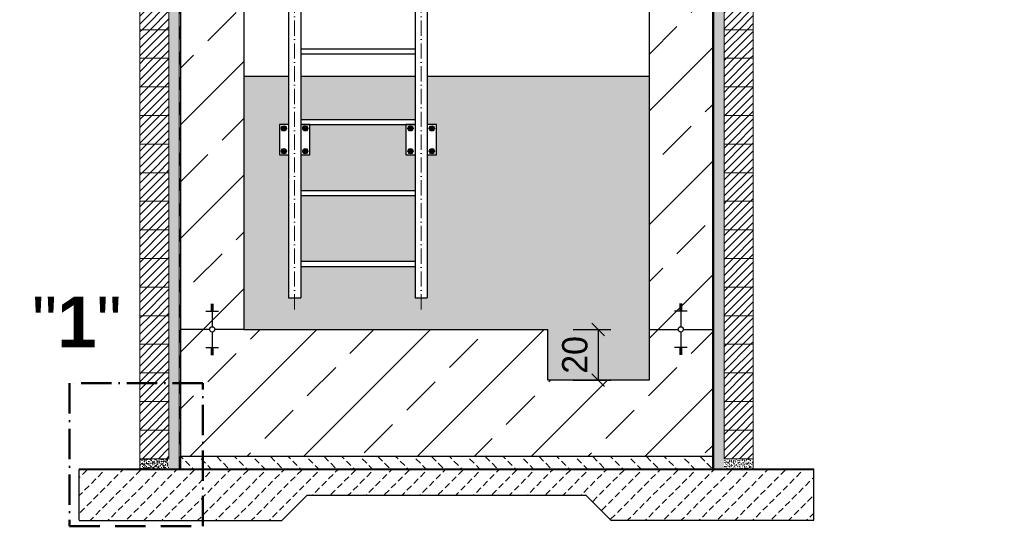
# Model space of a CAD drawing. Header units: millimetres. Extents: x -14064 to 10606674, y -83552 to 74051.
# Tile 105 of 256: x 8000 to 11888, y -26589 to -24587. Entities that reach past the tile are written whole.
import ezdxf

# ---------------------------------------------------------------- set-up
doc = ezdxf.new("R2010")
doc.units = ezdxf.units.MM
doc.linetypes.add('ACAD_ISO10W100', pattern=[18, 12, -3, 0, -3])
doc.linetypes.add('JIS_02_1.0', pattern=[2, 1, -1])
doc.layers.add('Bemaßung', color=7, linetype='Continuous', lineweight=9)
doc.layers.add('Beschriftung', color=7, linetype='Continuous', lineweight=9)
doc.styles.add('LBB3.5M1000', font='isocp.shx', dxfattribs={"height": 3.5})
doc.dimstyles.new('DIN', dxfattribs={"dimtxt": 2.5, "dimasz": 2.5, "dimexe": 1.25, "dimexo": 0.625, "dimtad": 1, "dimtih": 1, "dimdec": 4, "dimdsep": 46, "dimlunit": 6, "dimtxsty": 'Standard', "dimcen": 2.5, "dimadec": 0, "dimazin": 0, "dimtfac": 1, "dimtdec": 4, "dimtmove": 0, "dimatfit": 3, "dimfxl": 0, "dimtvp": 1, "dimtolj": 1, "dimtzin": 0, "dimarcsym": 0})
pattern_1 = [(37.5, (-82682.378, 21858.412), (-0.4000078, 12.2353309), [0, -9.652, 0, -10.795, 0, -10.31875]), (7.5, (-82682.378, 21858.412), (11.238082, 17.9206275), [0, -5.207, 0, -8.6995, 0, -3.33375]), (327.5, (-82690.188, 21858.412), (19.7748093, 0.0359296), [0, -3.175, 0, -11.43, 0, -14.9225]), (317.5, (-82690.188, 21858.412), (19.0889113, 5.573233), [0, -1.5875, 0, -7.493, 0, -8.5725])]
pattern_2 = [(37.5, (-84081.936, 21858.412), (-0.4000078, 12.2353309), [0, -9.652, 0, -10.795, 0, -10.31875]), (7.5, (-84081.936, 21858.412), (11.238082, 17.9206275), [0, -5.207, 0, -8.6995, 0, -3.33375]), (327.5, (-84089.746, 21858.412), (19.7748093, 0.0359296), [0, -3.175, 0, -11.43, 0, -14.9225]), (317.5, (-84089.746, 21858.412), (19.0889113, 5.573233), [0, -1.5875, 0, -7.493, 0, -8.5725])]
pattern_3 = [(45, (-84081.936, 21858.412), (-15.715448, 15.715448), [])]

# ---------------------------------------------------------------- blocks, each defined once
blk = doc.blocks.new('_Oblique')
at = {"color": 0, "linetype": 'ByBlock', "lineweight": -2}
blk.add_line((-0.5, -0.5), (0.5, 0.5), dxfattribs=at)
blk = doc.blocks.new('*D183')
at = {"layer": 'Bemaßung', "color": 0, "lineweight": -2, "transparency": 16777216}
for p, q in [((10185.7, -25811.4), (10334.2, -25811.4)), ((10284.2, -25811.4), (10284.2, -26011.4)), ((10185.7, -26011.4), (10334.2, -26011.4))]:
    blk.add_line(p, q, dxfattribs=at)
at = {"layer": 'DEFPOINTS', "color": 0, "transparency": 16777216}
for p in [(10085.7, -25811.4), (10085.7, -26011.4), (10284.2, -26011.4)]:
    blk.add_point(p, dxfattribs=at)
at = {"layer": 'Bemaßung', "color": 0, "lineweight": -2, "transparency": 16777216, "xscale": 50, "yscale": 50, "zscale": 50}
for p, rotation in [((10284.2, -25811.4), 90), ((10284.2, -26011.4), 270)]:
    blk.add_blockref('_Oblique', p, dxfattribs=dict(at, rotation=rotation))
at = {"layer": 'Bemaßung', "color": 0, "transparency": 16777216, "insert": (10192.7, -25911.4), "char_height": 100, "attachment_point": 5, "rotation": 90}
blk.add_mtext('\\A1;20', dxfattribs=at)

msp = doc.modelspace()

# ---------------------------------------------------------------- hatches: boundary and pattern name
h = msp.add_hatch()
h.set_pattern_fill('ANSI33', color=256, scale=50)
h.set_pattern_definition([(45, (-82799.46, 21858.4), (-224.5064, 224.5064), []), (45, (-82574.96, 21858.4), (-224.5064, 224.5064), [158.75, -79.375])])
edge = h.paths.add_edge_path()
edge.add_line((8885.6754, -15091.36532), (8635.6754, -15091.36532))
edge.add_line((8635.6754, -15091.36532), (8635.6754, -16691.36532))
edge.add_line((8635.6754, -16691.36532), (8750.32286, -16691.36532))
edge.add_arc((8760.6754, -16691.36532), 10.35253, 0, 180, ccw=False)
edge.add_line((8771.02793, -16691.36532), (8885.6754, -16691.36532))
edge.add_line((8885.6754, -16691.36532), (8885.6754, -15091.36532))
h.paths.add_polyline_path([(8760.6754, -16619.87128), (8760.6754, -16616.35138), (8755.6754, -16616.35138), (8735.6754, -16619.87128)], flags=16)
h.paths.add_polyline_path([(8755.6754, -16780.45889), (8760.6754, -16780.45889), (8760.6754, -16776.93899), (8755.6754, -16776.93899)], flags=16)
h.paths.add_polyline_path([(8760.6754, -24050.24374), (8760.6754, -24046.72383), (8755.6754, -24046.72383), (8735.6754, -24050.24374)], flags=16)
edge = h.paths.add_edge_path()
edge.add_line((8885.6754, -24121.73778), (8771.02793, -24121.73778))
edge.add_arc((8760.6754, -24121.73778), 10.35253, -180, 0, ccw=False)
edge.add_line((8750.32286, -24121.73778), (8635.6754, -24121.73778))
edge.add_line((8635.6754, -24121.73778), (8635.6754, -26311.36532))
edge.add_line((8635.6754, -26311.36532), (10735.6754, -26311.36532))
edge.add_line((10735.6754, -26311.36532), (10735.6754, -24121.73778))
edge.add_line((10735.6754, -24121.73778), (10621.02793, -24121.73778))
edge.add_arc((10610.6754, -24121.73778), 10.35253, -180, 0, ccw=False)
edge.add_line((10600.32286, -24121.73778), (10485.6754, -24121.73778))
edge.add_line((10485.6754, -24121.73778), (10485.6754, -26011.36532))
edge.add_line((10485.6754, -26011.36532), (10085.6754, -26011.36532))
edge.add_line((10085.6754, -26011.36532), (10085.6754, -25811.36532))
edge.add_line((10085.6754, -25811.36532), (8885.6754, -25811.36532))
edge.add_line((8885.6754, -25811.36532), (8885.6754, -24121.73778))
h.paths.add_polyline_path([(8760.6754, -24217.87115), (8755.6754, -24217.87115), (8755.6754, -24221.39106), (8760.6754, -24221.39106)], flags=16)
h.paths.add_polyline_path([(10610.6754, -24193.23182), (10610.6754, -24196.75173), (10615.6754, -24196.75173), (10635.6754, -24193.23182)], flags=16)
h.paths.add_polyline_path([(10610.6754, -24025.6044), (10615.6754, -24025.6044), (10615.6754, -24022.0845), (10610.6754, -24022.0845)], flags=16)
h.paths.add_polyline_path([(10610.6754, -16762.85937), (10610.6754, -16766.37927), (10615.6754, -16766.37927), (10635.6754, -16762.85937)], flags=16)
edge = h.paths.add_edge_path()
edge.add_line((10735.6754, -15091.36532), (10485.6754, -15091.36532))
edge.add_line((10485.6754, -15091.36532), (10485.6754, -16691.36532))
edge.add_line((10485.6754, -16691.36532), (10600.32286, -16691.36532))
edge.add_arc((10610.6754, -16691.36532), 10.35253, 0, 180, ccw=False)
edge.add_line((10621.02793, -16691.36532), (10735.6754, -16691.36532))
edge.add_line((10735.6754, -16691.36532), (10735.6754, -15091.36532))
h.paths.add_polyline_path([(10615.6754, -16602.27176), (10610.6754, -16602.27176), (10610.6754, -16605.79166), (10615.6754, -16605.79166)], flags=16)
edge = h.paths.add_edge_path()
edge.add_line((8885.6754, -22653.62134), (8635.6754, -22653.62134))
edge.add_line((8635.6754, -22653.62134), (8635.6754, -24121.73778))
edge.add_line((8635.6754, -24121.73778), (8750.32286, -24121.73778))
edge.add_arc((8760.6754, -24121.73778), 10.35253, 0, 180, ccw=False)
edge.add_line((8771.02793, -24121.73778), (8885.6754, -24121.73778))
edge.add_line((8885.6754, -24121.73778), (8885.6754, -22653.62134))
edge = h.paths.add_edge_path()
edge.add_line((10735.6754, -22653.62134), (10485.6754, -22653.62134))
edge.add_line((10485.6754, -22653.62134), (10485.6754, -24121.73778))
edge.add_line((10485.6754, -24121.73778), (10600.32286, -24121.73778))
edge.add_arc((10610.6754, -24121.73778), 10.35253, 0, 180, ccw=False)
edge.add_line((10621.02793, -24121.73778), (10735.6754, -24121.73778))
edge.add_line((10735.6754, -24121.73778), (10735.6754, -22653.62134))
h.paths.add_polyline_path([(10735.6754, -17632.0379), (10485.6754, -17632.0379), (10485.6754, -22599.84387), (10735.6754, -22599.84387)])
edge = h.paths.add_edge_path()
edge.add_line((10485.6754, -17578.26043), (10735.6754, -17578.26043))
edge.add_line((10735.6754, -17578.26043), (10735.6754, -16691.36532))
edge.add_line((10735.6754, -16691.36532), (10621.02793, -16691.36532))
edge.add_arc((10610.6754, -16691.36532), 10.35253, -180, 0, ccw=False)
edge.add_line((10600.32286, -16691.36532), (10485.6754, -16691.36532))
edge.add_line((10485.6754, -16691.36532), (10485.6754, -17578.26043))
h.paths.add_polyline_path([(8885.6754, -17632.0379), (8635.6754, -17632.0379), (8635.6754, -22599.84387), (8885.6754, -22599.84387)])
edge = h.paths.add_edge_path()
edge.add_line((8635.6754, -17578.26043), (8885.6754, -17578.26043))
edge.add_line((8885.6754, -17578.26043), (8885.6754, -16691.36532))
edge.add_line((8885.6754, -16691.36532), (8771.02793, -16691.36532))
edge.add_arc((8760.6754, -16691.36532), 10.35253, -180, 0, ccw=False)
edge.add_line((8750.32286, -16691.36532), (8635.6754, -16691.36532))
edge.add_line((8635.6754, -16691.36532), (8635.6754, -17578.26043))
at = {"lineweight": 5}
h = msp.add_hatch(dxfattribs=at)
h.set_pattern_fill('ANSI31', color=256, scale=7, style=0)
h.set_pattern_definition(pattern_3)
h.paths.add_polyline_path([(8589.6754, -24513.36532), (8474.6754, -24513.36532), (8474.6754, -24626.36532), (8589.6754, -24626.36532)])
h = msp.add_hatch(dxfattribs=at)
h.set_pattern_fill('ANSI31', color=256, scale=7, style=0)
h.set_pattern_definition(pattern_3)
h.paths.add_polyline_path([(10781.6754, -24513.36532), (10896.6754, -24513.36532), (10896.6754, -24626.36532), (10781.6754, -24626.36532)])
h = msp.add_hatch(dxfattribs=at)
h.set_pattern_fill('ANSI31', color=256, scale=7, style=0)
h.set_pattern_definition(pattern_3)
h.paths.add_polyline_path([(8589.6754, -24626.36532), (8474.6754, -24626.36532), (8474.6754, -24739.36532), (8589.6754, -24739.36532)])
h = msp.add_hatch(dxfattribs=at)
h.set_pattern_fill('ANSI31', color=256, scale=7, style=0)
h.set_pattern_definition(pattern_3)
h.paths.add_polyline_path([(10781.6754, -24626.36532), (10896.6754, -24626.36532), (10896.6754, -24739.36532), (10781.6754, -24739.36532)])
h = msp.add_hatch(dxfattribs=at)
h.set_pattern_fill('ANSI31', color=256, scale=7, style=0)
h.set_pattern_definition(pattern_3)
h.paths.add_polyline_path([(8589.6754, -24739.36532), (8474.6754, -24739.36532), (8474.6754, -24852.36532), (8589.6754, -24852.36532)])
h = msp.add_hatch(dxfattribs=at)
h.set_pattern_fill('ANSI31', color=256, scale=7, style=0)
h.set_pattern_definition(pattern_3)
h.paths.add_polyline_path([(10781.6754, -24739.36532), (10896.6754, -24739.36532), (10896.6754, -24852.36532), (10781.6754, -24852.36532)])
h = msp.add_hatch(color=254)
h.dxf.hatch_style = 1
h.paths.add_polyline_path([(9061.5254, -25121.36532), (9025.6754, -25121.36532), (9025.6754, -25001.36532), (9061.5254, -25001.36532), (9061.5254, -24811.36532), (8885.6754, -24811.36532), (8885.6754, -25811.36532), (10085.6754, -25811.36532), (10085.6754, -26011.36532), (10485.6754, -26011.36532), (10485.6754, -24811.36532), (9609.8254, -24811.36532), (9609.8254, -25001.36532), (9645.6754, -25001.36532), (9645.6754, -25121.36532), (9609.8254, -25121.36532), (9609.8254, -25686.36532), (9561.5254, -25686.36532), (9561.5254, -25561.36532), (9109.8254, -25561.36532), (9109.8254, -25686.36532), (9061.5254, -25686.36532)])
h.paths.add_polyline_path([(9561.5254, -25281.36532), (9109.8254, -25281.36532), (9109.8254, -25541.36532), (9561.5254, -25541.36532)], flags=17)
h.paths.add_polyline_path([(9561.5254, -25121.36532), (9525.6754, -25121.36532), (9525.6754, -25001.36532), (9145.6754, -25001.36532), (9145.6754, -25121.36532), (9109.8254, -25121.36532), (9109.8254, -25261.36532), (9561.5254, -25261.36532)], flags=17)
h.paths.add_polyline_path([(9561.5254, -24811.36532), (9109.8254, -24811.36532), (9109.8254, -24981.36532), (9561.5254, -24981.36532)], flags=17)
h = msp.add_hatch(dxfattribs=at)
h.set_pattern_fill('ANSI31', color=256, scale=7, style=0)
h.set_pattern_definition(pattern_3)
h.paths.add_polyline_path([(8589.6754, -24852.36532), (8474.6754, -24852.36532), (8474.6754, -24965.36532), (8589.6754, -24965.36532)])
h = msp.add_hatch(dxfattribs=at)
h.set_pattern_fill('ANSI31', color=256, scale=7, style=0)
h.set_pattern_definition(pattern_3)
h.paths.add_polyline_path([(10781.6754, -24852.36532), (10896.6754, -24852.36532), (10896.6754, -24965.36532), (10781.6754, -24965.36532)])
h = msp.add_hatch(dxfattribs=at)
h.set_pattern_fill('ANSI31', color=256, scale=7, style=0)
h.set_pattern_definition(pattern_3)
h.paths.add_polyline_path([(8589.6754, -24965.36532), (8474.6754, -24965.36532), (8474.6754, -25078.36532), (8589.6754, -25078.36532)])
h = msp.add_hatch(dxfattribs=at)
h.set_pattern_fill('ANSI31', color=256, scale=7, style=0)
h.set_pattern_definition(pattern_3)
h.paths.add_polyline_path([(10781.6754, -24965.36532), (10896.6754, -24965.36532), (10896.6754, -25078.36532), (10781.6754, -25078.36532)])
h = msp.add_hatch(dxfattribs=at)
h.set_pattern_fill('ANSI31', color=256, scale=7, style=0)
h.set_pattern_definition(pattern_3)
h.paths.add_polyline_path([(8589.6754, -25078.36532), (8474.6754, -25078.36532), (8474.6754, -25191.36532), (8589.6754, -25191.36532)])
h = msp.add_hatch(dxfattribs=at)
h.set_pattern_fill('ANSI31', color=256, scale=7, style=0)
h.set_pattern_definition(pattern_3)
h.paths.add_polyline_path([(10781.6754, -25078.36532), (10896.6754, -25078.36532), (10896.6754, -25191.36532), (10781.6754, -25191.36532)])
h = msp.add_hatch(dxfattribs=at)
h.set_pattern_fill('ANSI31', color=256, scale=7, style=0)
h.set_pattern_definition(pattern_3)
h.paths.add_polyline_path([(8589.6754, -25191.36532), (8474.6754, -25191.36532), (8474.6754, -25304.36532), (8589.6754, -25304.36532)])
h = msp.add_hatch(dxfattribs=at)
h.set_pattern_fill('ANSI31', color=256, scale=7, style=0)
h.set_pattern_definition(pattern_3)
h.paths.add_polyline_path([(10781.6754, -25191.36532), (10896.6754, -25191.36532), (10896.6754, -25304.36532), (10781.6754, -25304.36532)])
h = msp.add_hatch(dxfattribs=at)
h.set_pattern_fill('ANSI31', color=256, scale=7, style=0)
h.set_pattern_definition(pattern_3)
h.paths.add_polyline_path([(8589.6754, -25304.36532), (8474.6754, -25304.36532), (8474.6754, -25417.36532), (8589.6754, -25417.36532)])
h = msp.add_hatch(dxfattribs=at)
h.set_pattern_fill('ANSI31', color=256, scale=7, style=0)
h.set_pattern_definition(pattern_3)
h.paths.add_polyline_path([(10781.6754, -25304.36532), (10896.6754, -25304.36532), (10896.6754, -25417.36532), (10781.6754, -25417.36532)])
h = msp.add_hatch(dxfattribs=at)
h.set_pattern_fill('ANSI31', color=256, scale=7, style=0)
h.set_pattern_definition(pattern_3)
h.paths.add_polyline_path([(8589.6754, -25417.36532), (8474.6754, -25417.36532), (8474.6754, -25530.36532), (8589.6754, -25530.36532)])
h = msp.add_hatch(dxfattribs=at)
h.set_pattern_fill('ANSI31', color=256, scale=7, style=0)
h.set_pattern_definition(pattern_3)
h.paths.add_polyline_path([(10781.6754, -25417.36532), (10896.6754, -25417.36532), (10896.6754, -25530.36532), (10781.6754, -25530.36532)])
h = msp.add_hatch(dxfattribs=at)
h.set_pattern_fill('ANSI31', color=256, scale=7, style=0)
h.set_pattern_definition(pattern_3)
h.paths.add_polyline_path([(8589.6754, -25530.36532), (8474.6754, -25530.36532), (8474.6754, -25643.36532), (8589.6754, -25643.36532)])
h = msp.add_hatch(dxfattribs=at)
h.set_pattern_fill('ANSI31', color=256, scale=7, style=0)
h.set_pattern_definition(pattern_3)
h.paths.add_polyline_path([(10781.6754, -25530.36532), (10896.6754, -25530.36532), (10896.6754, -25643.36532), (10781.6754, -25643.36532)])
h = msp.add_hatch(dxfattribs=at)
h.set_pattern_fill('ANSI31', color=256, scale=7, style=0)
h.set_pattern_definition(pattern_3)
h.paths.add_polyline_path([(8589.6754, -25643.36532), (8474.6754, -25643.36532), (8474.6754, -25756.36532), (8589.6754, -25756.36532)])
h = msp.add_hatch(dxfattribs=at)
h.set_pattern_fill('ANSI31', color=256, scale=7, style=0)
h.set_pattern_definition(pattern_3)
h.paths.add_polyline_path([(10781.6754, -25643.36532), (10896.6754, -25643.36532), (10896.6754, -25756.36532), (10781.6754, -25756.36532)])
h = msp.add_hatch(dxfattribs=at)
h.set_pattern_fill('ANSI31', color=256, scale=7, style=0)
h.set_pattern_definition(pattern_3)
h.paths.add_polyline_path([(8589.6754, -25756.36532), (8474.6754, -25756.36532), (8474.6754, -25869.36532), (8589.6754, -25869.36532)])
h = msp.add_hatch(dxfattribs=at)
h.set_pattern_fill('ANSI31', color=256, scale=7, style=0)
h.set_pattern_definition(pattern_3)
h.paths.add_polyline_path([(10781.6754, -25756.36532), (10896.6754, -25756.36532), (10896.6754, -25869.36532), (10781.6754, -25869.36532)])
h = msp.add_hatch(dxfattribs=at)
h.set_pattern_fill('ANSI31', color=256, scale=7, style=0)
h.set_pattern_definition(pattern_3)
h.paths.add_polyline_path([(8589.6754, -25869.36532), (8474.6754, -25869.36532), (8474.6754, -25982.36532), (8589.6754, -25982.36532)])
h = msp.add_hatch(dxfattribs=at)
h.set_pattern_fill('ANSI31', color=256, scale=7, style=0)
h.set_pattern_definition(pattern_3)
h.paths.add_polyline_path([(10781.6754, -25869.36532), (10896.6754, -25869.36532), (10896.6754, -25982.36532), (10781.6754, -25982.36532)])
h = msp.add_hatch(dxfattribs=at)
h.set_pattern_fill('ANSI31', color=256, scale=7, style=0)
h.set_pattern_definition(pattern_3)
h.paths.add_polyline_path([(8589.6754, -25982.36532), (8474.6754, -25982.36532), (8474.6754, -26095.36532), (8589.6754, -26095.36532)])
h = msp.add_hatch(dxfattribs=at)
h.set_pattern_fill('ANSI31', color=256, scale=7, style=0)
h.set_pattern_definition(pattern_3)
h.paths.add_polyline_path([(10781.6754, -25982.36532), (10896.6754, -25982.36532), (10896.6754, -26095.36532), (10781.6754, -26095.36532)])
h = msp.add_hatch(dxfattribs=at)
h.set_pattern_fill('ANSI31', color=256, scale=7, style=0)
h.set_pattern_definition(pattern_3)
h.paths.add_polyline_path([(8589.6754, -26095.36532), (8474.6754, -26095.36532), (8474.6754, -26208.36532), (8589.6754, -26208.36532)])
h = msp.add_hatch(dxfattribs=at)
h.set_pattern_fill('ANSI31', color=256, scale=7, style=0)
h.set_pattern_definition(pattern_3)
h.paths.add_polyline_path([(10781.6754, -26095.36532), (10896.6754, -26095.36532), (10896.6754, -26208.36532), (10781.6754, -26208.36532)])
h = msp.add_hatch(dxfattribs=at)
h.set_pattern_fill('ANSI31', color=256, scale=7, style=0)
h.set_pattern_definition(pattern_3)
h.paths.add_polyline_path([(8589.6754, -26208.36532), (8474.6754, -26208.36532), (8474.6754, -26321.36532), (8589.6754, -26321.36532)])
h = msp.add_hatch(dxfattribs=at)
h.set_pattern_fill('ANSI31', color=256, scale=7, style=0)
h.set_pattern_definition(pattern_3)
h.paths.add_polyline_path([(10781.6754, -26208.36532), (10896.6754, -26208.36532), (10896.6754, -26321.36532), (10781.6754, -26321.36532)])
at = {"lineweight": 9}
h = msp.add_hatch(dxfattribs=at)
h.set_pattern_fill('BETON_UNBEWEHRT', color=256, scale=200, angle=90, pattern_type=2)
h.set_pattern_definition([(135, (-75349.837, 21893.77), (-35.35534, -35.35534), [25, -12.5])])
h.paths.add_polyline_path([(10735.6754, -26361.36532), (10735.6754, -26311.36532), (8635.6754, -26311.36532), (8635.6754, -26361.36532)])
h = msp.add_hatch(dxfattribs=at)
h.set_pattern_fill('BETON_UNBEWEHRT', color=256, scale=200, pattern_type=2)
h.set_pattern_definition([(45, (-75314.48, 21858.41), (-35.35534, 35.35534), [25, -12.5])])
h.paths.add_polyline_path([(9036.54492, -26564.4958), (9135.6754, -26465.36532), (10235.6754, -26465.36532), (10334.80587, -26564.4958), (11135.6754, -26564.4958), (11135.6754, -26365.36532), (8235.6754, -26365.36532), (8235.6754, -26564.4958)])
at = {"layer": 'Bemaßung', "lineweight": 5}
h = msp.add_hatch(dxfattribs=at)
h.set_pattern_fill('AR-SAND', color=256, scale=0.25)
h.set_pattern_definition(pattern_1)
h.paths.add_polyline_path([(8629.6754, -22653.62134), (8589.6754, -22653.62134), (8589.6754, -26361.36532), (8629.6754, -26361.36532)])
h.paths.add_polyline_path([(8629.6754, -17632.0379), (8589.6754, -17632.0379), (8589.6754, -22599.84387), (8629.6754, -22599.84387)])
h.paths.add_polyline_path([(8589.6754, -17578.26043), (8629.6754, -17578.26043), (8629.6754, -15812.36532), (8589.6754, -15812.36532)])
h = msp.add_hatch(dxfattribs=at)
h.set_pattern_fill('AR-SAND', color=256, scale=0.25)
h.set_pattern_definition(pattern_1)
h.paths.add_polyline_path([(10781.6754, -22653.62134), (10741.6754, -22653.62134), (10741.6754, -26361.36532), (10781.6754, -26361.36532)])
h.paths.add_polyline_path([(10741.6754, -17578.26043), (10781.6754, -17578.26043), (10781.6754, -15812.36532), (10741.6754, -15812.36532)])
h.paths.add_polyline_path([(10781.6754, -17632.0379), (10741.6754, -17632.0379), (10741.6754, -22599.84387), (10781.6754, -22599.84387)])
h = msp.add_hatch(dxfattribs=at)
h.set_pattern_fill('AR-SAND', color=256, scale=0.25)
h.set_pattern_definition(pattern_2)
h.paths.add_polyline_path([(8474.6754, -26321.36532), (8589.6754, -26321.36532), (8589.6754, -26361.36532), (8474.6754, -26361.36532)])
h = msp.add_hatch(dxfattribs=at)
h.set_pattern_fill('AR-SAND', color=256, scale=0.25)
h.set_pattern_definition(pattern_2)
h.paths.add_polyline_path([(10781.6754, -26321.36532), (10896.6754, -26321.36532), (10896.6754, -26361.36532), (10781.6754, -26361.36532)])

# ---------------------------------------------------------------- linework, layer by layer
at = {"lineweight": 9}
for p, q in [((8629.6754, -22653.62134), (8629.6754, -26361.36532)), ((10741.6754, -22653.62134), (10741.6754, -26361.36532)), ((8474.6754, -26321.36532), (8474.6754, -26361.36532)), ((10896.6754, -26321.36532), (10896.6754, -26361.36532)), ((8235.6754, -26365.36532), (8235.6754, -26361.36532)), ((8235.6754, -26361.36532), (8629.6754, -26361.36532)), ((8235.6754, -26365.36532), (11135.6754, -26365.36532)), ((8635.6754, -26361.36532), (10735.6754, -26361.36532)), ((11135.6754, -26361.36532), (10741.6754, -26361.36532)), ((11135.6754, -26365.36532), (11135.6754, -26361.36532))]:
    msp.add_line(p, q, dxfattribs=at)
at = {"linetype": 'JIS_02_1.0', "lineweight": 25, "ltscale": 50}
for p, q in [((8631.6754, -26363.36532), (8631.6754, -22653.62134)), ((10739.6754, -26363.36532), (10739.6754, -22653.62134))]:
    msp.add_line(p, q, dxfattribs=at)
for p, q in [((8635.6754, -22653.62134), (8635.6754, -26361.36532)), ((8885.6754, -22653.62134), (8885.6754, -25811.36532)), ((9061.5254, -22653.62134), (9061.5254, -25686.36532)), ((9109.8254, -22653.62134), (9109.8254, -25686.36532)), ((9561.5254, -22653.62134), (9561.5254, -25686.36532)), ((9609.8254, -22653.62134), (9609.8254, -25686.36532)), ((10485.6754, -22653.62134), (10485.6754, -26011.36532)), ((10735.6754, -22653.62134), (10735.6754, -26361.36532)), ((9109.8254, -24701.36532), (9561.5254, -24701.36532)), ((9109.8254, -24721.36532), (9561.5254, -24721.36532)), ((9061.5254, -24811.36532), (8885.6754, -24811.36532)), ((9561.5254, -24811.36532), (9109.8254, -24811.36532)), ((10485.6754, -24811.36532), (9609.8254, -24811.36532)), ((9109.8254, -24981.36532), (9561.5254, -24981.36532)), ((9109.8254, -25001.36532), (9561.5254, -25001.36532)), ((9109.8254, -25261.36532), (9561.5254, -25261.36532)), ((9109.8254, -25281.36532), (9561.5254, -25281.36532)), ((9109.8254, -25541.36532), (9561.5254, -25541.36532)), ((9109.8254, -25561.36532), (9561.5254, -25561.36532)), ((9061.5254, -25686.36532), (9109.8254, -25686.36532)), ((9561.5254, -25686.36532), (9609.8254, -25686.36532)), ((8755.6754, -25710.84252), (8765.6754, -25710.84252)), ((8755.6754, -25714.36243), (8765.6754, -25714.36243)), ((8755.6754, -25717.88233), (8765.6754, -25717.88233)), ((8755.6754, -25721.40224), (8765.6754, -25721.40224)), ((8755.6754, -25724.92214), (8765.6754, -25724.92214)), ((8755.6754, -25728.44205), (8765.6754, -25728.44205)), ((8755.6754, -25731.96195), (8765.6754, -25731.96195)), ((8755.6754, -25735.48186), (8765.6754, -25735.48186)), ((8760.6754, -25710.4958), (8760.6754, -25800.14327)), ((10615.6754, -25710.84252), (10605.6754, -25710.84252)), ((10615.6754, -25714.36243), (10605.6754, -25714.36243)), ((10615.6754, -25717.88233), (10605.6754, -25717.88233)), ((10615.6754, -25721.40224), (10605.6754, -25721.40224)), ((10615.6754, -25724.92214), (10605.6754, -25724.92214)), ((10615.6754, -25728.44205), (10605.6754, -25728.44205)), ((10615.6754, -25731.96195), (10605.6754, -25731.96195)), ((10615.6754, -25735.48186), (10605.6754, -25735.48186)), ((10610.6754, -25710.4958), (10610.6754, -25800.14327)), ((8735.6754, -25739.00176), (8785.6754, -25739.00176)), ((10635.6754, -25739.00176), (10585.6754, -25739.00176)), ((8750.32286, -25810.4958), (8635.6754, -25810.4958)), ((8885.6754, -25810.4958), (8771.02793, -25810.4958)), ((8885.6754, -25811.36532), (10085.6754, -25811.36532)), ((10085.6754, -26011.36532), (10085.6754, -25811.36532)), ((10485.6754, -25810.4958), (10600.32286, -25810.4958)), ((10621.02793, -25810.4958), (10735.6754, -25810.4958)), ((8760.6754, -25820.84833), (8760.6754, -25910.4958)), ((10610.6754, -25820.84833), (10610.6754, -25910.4958)), ((8735.6754, -25881.98984), (8785.6754, -25881.98984)), ((8755.6754, -25885.50975), (8765.6754, -25885.50975)), ((8755.6754, -25889.02965), (8765.6754, -25889.02965)), ((8755.6754, -25892.54956), (8765.6754, -25892.54956)), ((10635.6754, -25881.98984), (10585.6754, -25881.98984)), ((10615.6754, -25885.50975), (10605.6754, -25885.50975)), ((10615.6754, -25889.02965), (10605.6754, -25889.02965)), ((10615.6754, -25892.54956), (10605.6754, -25892.54956)), ((8755.6754, -25896.06946), (8765.6754, -25896.06946)), ((8755.6754, -25899.58937), (8765.6754, -25899.58937)), ((8755.6754, -25903.10927), (8765.6754, -25903.10927)), ((8755.6754, -25906.62918), (8765.6754, -25906.62918)), ((8755.6754, -25910.14908), (8765.6754, -25910.14908)), ((10615.6754, -25896.06946), (10605.6754, -25896.06946)), ((10615.6754, -25899.58937), (10605.6754, -25899.58937)), ((10615.6754, -25903.10927), (10605.6754, -25903.10927)), ((10615.6754, -25906.62918), (10605.6754, -25906.62918)), ((10615.6754, -25910.14908), (10605.6754, -25910.14908)), ((10485.6754, -26011.36532), (10085.6754, -26011.36532)), ((8635.6754, -26311.36532), (10735.6754, -26311.36532)), ((8235.6754, -26465.36532), (8235.6754, -26365.36532)), ((11135.6754, -26465.36532), (11135.6754, -26365.36532)), ((8235.6754, -26564.4958), (8235.6754, -26465.36532)), ((9035.6754, -26565.36532), (9135.6754, -26465.36532)), ((9135.6754, -26465.36532), (10235.6754, -26465.36532)), ((10335.6754, -26565.36532), (10235.6754, -26465.36532)), ((11135.6754, -26564.4958), (11135.6754, -26465.36532)), ((8235.6754, -26565.36532), (9035.6754, -26565.36532)), ((11135.6754, -26565.36532), (10335.6754, -26565.36532))]:
    msp.add_line(p, q)
at = {"linetype": 'ACAD_ISO10W100', "lineweight": 18, "ltscale": 5}
for p, q in [((9085.6754, -25731.51708), (9085.6754, -22653.62134)), ((9585.6754, -25731.51708), (9585.6754, -22653.62134))]:
    msp.add_line(p, q, dxfattribs=at)
at = {"linetype": 'JIS_02_1.0', "lineweight": 9, "ltscale": 25}
for p, q in [((9034.51038, -25025.45534), (9052.69041, -25007.27531)), ((9034.51038, -25007.27531), (9052.69041, -25025.45534)), ((9136.84041, -25025.45534), (9118.66038, -25007.27531)), ((9136.84041, -25007.27531), (9118.66038, -25025.45534)), ((9534.51038, -25025.45534), (9552.69041, -25007.27531)), ((9534.51038, -25007.27531), (9552.69041, -25025.45534)), ((9636.84041, -25025.45534), (9618.66038, -25007.27531)), ((9636.84041, -25007.27531), (9618.66038, -25025.45534)), ((9034.51038, -25097.27531), (9052.69041, -25115.45534)), ((9034.51038, -25115.45534), (9052.69041, -25097.27531)), ((9136.84041, -25097.27531), (9118.66038, -25115.45534)), ((9136.84041, -25115.45534), (9118.66038, -25097.27531)), ((9534.51038, -25097.27531), (9552.69041, -25115.45534)), ((9534.51038, -25115.45534), (9552.69041, -25097.27531)), ((9636.84041, -25097.27531), (9618.66038, -25115.45534)), ((9636.84041, -25115.45534), (9618.66038, -25097.27531))]:
    msp.add_line(p, q, dxfattribs=at)
at = {"lineweight": 5}
for points in [[(8589.6754, -24513.36532), (8474.6754, -24513.36532), (8474.6754, -24626.36532), (8589.6754, -24626.36532), (8589.6754, -24513.36532)], [(10781.6754, -24965.36532), (10896.6754, -24965.36532), (10896.6754, -25078.36532), (10781.6754, -25078.36532), (10781.6754, -24965.36532)], [(10781.6754, -25078.36532), (10896.6754, -25078.36532), (10896.6754, -25191.36532), (10781.6754, -25191.36532), (10781.6754, -25078.36532)], [(10781.6754, -25417.36532), (10896.6754, -25417.36532), (10896.6754, -25530.36532), (10781.6754, -25530.36532), (10781.6754, -25417.36532)], [(10781.6754, -25530.36532), (10896.6754, -25530.36532), (10896.6754, -25643.36532), (10781.6754, -25643.36532), (10781.6754, -25530.36532)], [(10781.6754, -25643.36532), (10896.6754, -25643.36532), (10896.6754, -25756.36532), (10781.6754, -25756.36532), (10781.6754, -25643.36532)], [(10781.6754, -25756.36532), (10896.6754, -25756.36532), (10896.6754, -25869.36532), (10781.6754, -25869.36532), (10781.6754, -25756.36532)], [(10781.6754, -25869.36532), (10896.6754, -25869.36532), (10896.6754, -25982.36532), (10781.6754, -25982.36532), (10781.6754, -25869.36532)], [(10781.6754, -25982.36532), (10896.6754, -25982.36532), (10896.6754, -26095.36532), (10781.6754, -26095.36532), (10781.6754, -25982.36532)], [(10781.6754, -26095.36532), (10896.6754, -26095.36532), (10896.6754, -26208.36532), (10781.6754, -26208.36532), (10781.6754, -26095.36532)], [(10781.6754, -26208.36532), (10896.6754, -26208.36532), (10896.6754, -26321.36532), (10781.6754, -26321.36532), (10781.6754, -26208.36532)]]:
    msp.add_lwpolyline(points, dxfattribs=at)
at = {"lineweight": 9}
for points in [[(10781.6754, -24513.36532), (10896.6754, -24513.36532), (10896.6754, -24626.36532), (10781.6754, -24626.36532), (10781.6754, -24513.36532)], [(8589.6754, -24626.36532), (8474.6754, -24626.36532), (8474.6754, -24739.36532), (8589.6754, -24739.36532), (8589.6754, -24626.36532)], [(10781.6754, -24626.36532), (10896.6754, -24626.36532), (10896.6754, -24739.36532), (10781.6754, -24739.36532), (10781.6754, -24626.36532)], [(8589.6754, -24739.36532), (8474.6754, -24739.36532), (8474.6754, -24852.36532), (8589.6754, -24852.36532), (8589.6754, -24739.36532)], [(10781.6754, -24739.36532), (10896.6754, -24739.36532), (10896.6754, -24852.36532), (10781.6754, -24852.36532), (10781.6754, -24739.36532)], [(8589.6754, -24852.36532), (8474.6754, -24852.36532), (8474.6754, -24965.36532), (8589.6754, -24965.36532), (8589.6754, -24852.36532)], [(10781.6754, -24852.36532), (10896.6754, -24852.36532), (10896.6754, -24965.36532), (10781.6754, -24965.36532), (10781.6754, -24852.36532)], [(8589.6754, -24965.36532), (8474.6754, -24965.36532), (8474.6754, -25078.36532), (8589.6754, -25078.36532), (8589.6754, -24965.36532)], [(8589.6754, -25078.36532), (8474.6754, -25078.36532), (8474.6754, -25191.36532), (8589.6754, -25191.36532), (8589.6754, -25078.36532)], [(8589.6754, -25191.36532), (8474.6754, -25191.36532), (8474.6754, -25304.36532), (8589.6754, -25304.36532), (8589.6754, -25191.36532)], [(10781.6754, -25191.36532), (10896.6754, -25191.36532), (10896.6754, -25304.36532), (10781.6754, -25304.36532), (10781.6754, -25191.36532)], [(8589.6754, -25304.36532), (8474.6754, -25304.36532), (8474.6754, -25417.36532), (8589.6754, -25417.36532), (8589.6754, -25304.36532)], [(10781.6754, -25304.36532), (10896.6754, -25304.36532), (10896.6754, -25417.36532), (10781.6754, -25417.36532), (10781.6754, -25304.36532)], [(8589.6754, -25417.36532), (8474.6754, -25417.36532), (8474.6754, -25530.36532), (8589.6754, -25530.36532), (8589.6754, -25417.36532)], [(8589.6754, -25530.36532), (8474.6754, -25530.36532), (8474.6754, -25643.36532), (8589.6754, -25643.36532), (8589.6754, -25530.36532)], [(8589.6754, -25643.36532), (8474.6754, -25643.36532), (8474.6754, -25756.36532), (8589.6754, -25756.36532), (8589.6754, -25643.36532)], [(8589.6754, -25756.36532), (8474.6754, -25756.36532), (8474.6754, -25869.36532), (8589.6754, -25869.36532), (8589.6754, -25756.36532)], [(8589.6754, -25869.36532), (8474.6754, -25869.36532), (8474.6754, -25982.36532), (8589.6754, -25982.36532), (8589.6754, -25869.36532)], [(8589.6754, -25982.36532), (8474.6754, -25982.36532), (8474.6754, -26095.36532), (8589.6754, -26095.36532), (8589.6754, -25982.36532)], [(8589.6754, -26095.36532), (8474.6754, -26095.36532), (8474.6754, -26208.36532), (8589.6754, -26208.36532), (8589.6754, -26095.36532)], [(8589.6754, -26208.36532), (8474.6754, -26208.36532), (8474.6754, -26321.36532), (8589.6754, -26321.36532), (8589.6754, -26208.36532)]]:
    msp.add_lwpolyline(points, dxfattribs=at)
for points in [[(9061.5254, -25001.36532), (9025.6754, -25001.36532), (9025.6754, -25121.36532), (9061.5254, -25121.36532)], [(9109.8254, -25121.36532), (9145.6754, -25121.36532), (9145.6754, -25001.36532), (9109.8254, -25001.36532)], [(9561.5254, -25001.36532), (9525.6754, -25001.36532), (9525.6754, -25121.36532), (9561.5254, -25121.36532)], [(9609.8254, -25121.36532), (9645.6754, -25121.36532), (9645.6754, -25001.36532), (9609.8254, -25001.36532)]]:
    msp.add_lwpolyline(points)
at = {"linetype": 'JIS_02_1.0', "lineweight": 9, "ltscale": 25}
for points in [[(9037.73283, -25010.14727), (9034.894, -25018.21161), (9040.76157, -25024.42966), (9049.46796, -25022.58338), (9052.30679, -25014.51904), (9046.43922, -25008.30099)], [(9133.61796, -25010.14727), (9136.45679, -25018.21161), (9130.58922, -25024.42966), (9121.88283, -25022.58338), (9119.044, -25014.51904), (9124.91157, -25008.30099)], [(9537.73283, -25010.14727), (9534.894, -25018.21161), (9540.76157, -25024.42966), (9549.46796, -25022.58338), (9552.30679, -25014.51904), (9546.43922, -25008.30099)], [(9633.61796, -25010.14727), (9636.45679, -25018.21161), (9630.58922, -25024.42966), (9621.88283, -25022.58338), (9619.044, -25014.51904), (9624.91157, -25008.30099)], [(9037.73283, -25112.58338), (9034.894, -25104.51904), (9040.76157, -25098.30099), (9049.46796, -25100.14727), (9052.30679, -25108.21161), (9046.43922, -25114.42966)], [(9133.61796, -25112.58338), (9136.45679, -25104.51904), (9130.58922, -25098.30099), (9121.88283, -25100.14727), (9119.044, -25108.21161), (9124.91157, -25114.42966)], [(9537.73283, -25112.58338), (9534.894, -25104.51904), (9540.76157, -25098.30099), (9549.46796, -25100.14727), (9552.30679, -25108.21161), (9546.43922, -25114.42966)], [(9633.61796, -25112.58338), (9636.45679, -25104.51904), (9630.58922, -25098.30099), (9621.88283, -25100.14727), (9619.044, -25108.21161), (9624.91157, -25114.42966)]]:
    msp.add_lwpolyline(points, close=True, dxfattribs=at)
at = {"linetype": 'ACAD_ISO10W100', "lineweight": 50, "ltscale": 10}
msp.add_lwpolyline([(8197.02624, -26588.6026), (8723.63895, -26588.6026), (8723.63895, -26023.00336), (8197.02624, -26023.00336)], close=True, dxfattribs=at)
at = {"linetype": 'JIS_02_1.0', "lineweight": 25, "ltscale": 50}
msp.add_lwpolyline([(11135.6754, -26363.36532), (8235.6754, -26363.36532)], dxfattribs=at)
for centre, radius in [((9043.6004, -25016.36532), 10), ((9127.7504, -25016.36532), 10), ((9543.6004, -25016.36532), 10), ((9627.7504, -25016.36532), 10), ((9043.6004, -25106.36532), 10), ((9127.7504, -25106.36532), 10), ((9543.6004, -25106.36532), 10), ((9627.7504, -25106.36532), 10), ((8760.6754, -25810.4958), 10.35253), ((10610.6754, -25810.4958), 10.35253)]:
    msp.add_circle(centre, radius)
at = {"color": 253, "linetype": 'JIS_02_1.0', "lineweight": 9, "ltscale": 2}
for centre in [(9043.6004, -25016.36532), (9127.7504, -25016.36532), (9543.6004, -25016.36532), (9627.7504, -25016.36532), (9043.6004, -25106.36532), (9127.7504, -25106.36532), (9543.6004, -25106.36532), (9627.7504, -25106.36532)]:
    msp.add_circle(centre, 5.25, dxfattribs=at)
at = {"linetype": 'JIS_02_1.0', "lineweight": 9, "ltscale": 25}
for centre in [(9043.6004, -25016.36532), (9127.7504, -25016.36532), (9543.6004, -25016.36532), (9627.7504, -25016.36532), (9043.6004, -25106.36532), (9127.7504, -25106.36532), (9543.6004, -25106.36532), (9627.7504, -25106.36532)]:
    msp.add_circle(centre, 5, dxfattribs=at)

# ---------------------------------------------------------------- texts
at = {"insert": (6990.96254, -24713.06932), "char_height": 50, "attachment_point": 1, "style": 'LBB3.5M1000'}
msp.add_mtext_dynamic_manual_height_columns('\\pi92.665;{\\fArial|b0|i0|c0|p34;SCALE\\P\\pi18.006;MASSSTAB\\P\\pi141.25;1:10}', width=407.4997136, gutter_width=17.5, heights=[0], dxfattribs=at)
at = {"layer": 'Beschriftung', "insert": (8048.98955, -25680.89361), "char_height": 200, "width": 377.5830311, "attachment_point": 1, "style": 'LBB3.5M1000'}
msp.add_mtext('{\\fArial|b0|i0|c0|p34;"\\fArial|b1|i0|c0|p34;1\\fArial|b0|i0|c0|p34;"}', dxfattribs=at)

# ---------------------------------------------------------------- dimensions: what is measured, and where the dimension line sits
at = {"layer": 'Bemaßung'}
dim = msp.add_linear_dim(base=(10284.2458, -26011.36532), p1=(10085.6754, -25811.36532), p2=(10085.6754, -26011.36532), angle=90, text='20', dimstyle='DIN', override={"dimscale": 100, "dimtxt": 1, "dimasz": 0.5, "dimexe": 0.5, "dimexo": 1, "dimgap": 0.5, "dimtih": 0, "dimdec": 2, "dimblk1": 'Oblique', "dimblk2": 'Oblique', "dimsah": 1, "dimtmove": 2}, dxfattribs=at)
dim.commit()
dim.dimension.update_dxf_attribs({"geometry": '*D183', "text_midpoint": (10192.68456, -25911.36532), "dimtype": 160})

doc.saveas('drawing.dxf')
